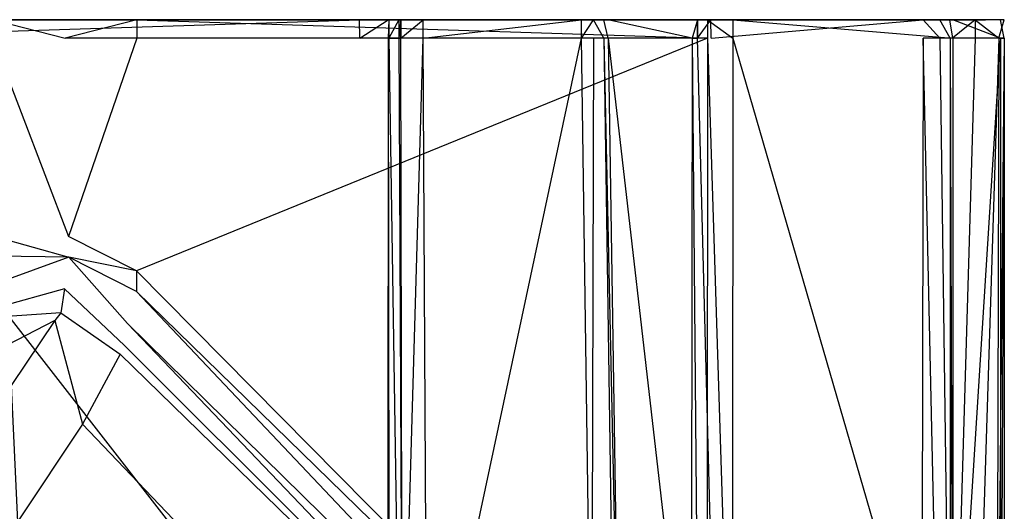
# Model space of a CAD drawing. Extents: x 0 to 0.32, y -0.32 to 0.
# Tile 15 of 15: x 0.197 to 0.32, y -0.061 to 0. Entities that reach past the tile are written whole.
import ezdxf

# ---------------------------------------------------------------- set-up
doc = ezdxf.new("R2010")
doc.units = 0
doc.layers.add('L0_WASCHTISCH_N_731946__0___REP', color=7, linetype='CONTINUOUS')

msp = doc.modelspace()

# ---------------------------------------------------------------- linework, layer by layer
at = {"layer": 'L0_WASCHTISCH_N_731946__0___REP', "color": 8}
for points, invisible_edges in [([(0.279288, 0, 0.064045), (0.168569, 0, 0.026678), (0.0023, 0, 0.027241), (0.279288, 0, 0.064045)], 13), ([(0.279288, 0, 0.064045), (0.0023, 0, 0.027241), (0.0023, 0, 0.118081), (0.279288, 0, 0.064045)], 10), ([(0.279288, 0, 0.064045), (0.0023, 0, 0.118081), (0.280218, 0, 0.066727), (0.279288, 0, 0.064045)], 13), ([(0.280218, 0, 0.066727), (0.0023, 0, 0.118081), (0.282869, 0, 0.068545), (0.280218, 0, 0.066727)], 10), ([(0.282869, 0, 0.068545), (0.0023, 0, 0.118081), (0.309346, 0, 0.0688), (0.282869, 0, 0.068545)], 13), ([(0.309346, 0, 0.0688), (0.0023, 0, 0.118081), (0.310564, 0, 0.069535), (0.309346, 0, 0.0688)], 10), ([(0.310564, 0, 0.069535), (0.0023, 0, 0.118081), (0.311438, 0, 0.071022), (0.310564, 0, 0.069535)], 13), ([(0.311438, 0, 0.071022), (0.0023, 0, 0.118081), (0.311712, 0, 0.072358), (0.311438, 0, 0.071022)], 10), ([(0.311712, 0, 0.072358), (0.0023, 0, 0.118081), (0.317638, 0, 0.109433), (0.311712, 0, 0.072358)], 13), ([(0.317638, 0, 0.109433), (0.0023, 0, 0.118081), (0.31804, 0, 0.111951), (0.317638, 0, 0.109433)], 10), ([(0.31804, 0, 0.111951), (0.0023, 0, 0.118081), (0.317545, 0, 0.114816), (0.31804, 0, 0.111951)], 13), ([(0.317545, 0, 0.114816), (0.0023, 0, 0.118081), (0.315493, 0, 0.116684), (0.317545, 0, 0.114816)], 10), ([(0.315493, 0, 0.116684), (0.0023, 0, 0.118081), (0.313371, 0, 0.117092), (0.315493, 0, 0.116684)], 13), ([(0.313371, 0, 0.117092), (0.0023, 0, 0.118081), (0.286172, 0, 0.117181), (0.313371, 0, 0.117092)], 15), ([(0.286172, 0, 0.117181), (0.0023, 0, 0.118081), (0.283014, 0, 0.117191), (0.286172, 0, 0.117181)], 15), ([(0.283014, 0, 0.117191), (0.0023, 0, 0.118081), (0.21196, 0, 0.117421), (0.283014, 0, 0.117191)], 15), ([(0.21196, 0, 0.117421), (0.0023, 0, 0.118081), (0.203016, 0, 0.11745), (0.21196, 0, 0.117421)], 15), ([(0.203016, 0, 0.11745), (0.0023, 0, 0.118081), (0.193996, 0, 0.117479), (0.203016, 0, 0.11745)], 15), ([(0.239699, 0, 0.024216), (0.169026, -0.0023, 0.024757), (0.168559, 0, 0.024765), (0.239699, 0, 0.024216)], 13), ([(0.168559, 0, 0.024765), (0.239714, 0, 0.026128), (0.239699, 0, 0.024216), (0.168559, 0, 0.024765)], 13), ([(0.239714, 0, 0.026128), (0.168559, 0, 0.024765), (0.168569, 0, 0.026678), (0.239714, 0, 0.026128)], 14), ([(0.279288, 0, 0.064045), (0.239714, 0, 0.026128), (0.168569, 0, 0.026678), (0.279288, 0, 0.064045)], 10), ([(0.169026, -0.0023, 0.024757), (0.239699, 0, 0.024216), (0.239725, -0.0023, 0.024206), (0.169026, -0.0023, 0.024757)], 14), ([(0.193996, 0, 0.117479), (0.203022, 0, 0.119362), (0.203016, 0, 0.11745), (0.193996, 0, 0.117479)], 13), ([(0.203022, 0, 0.119362), (0.193996, 0, 0.117479), (0.194002, 0, 0.119391), (0.203022, 0, 0.119362)], 14), ([(0.203058, -0.0023, 0.119357), (0.194002, 0, 0.119391), (0.194001, -0.0023, 0.119387), (0.203058, -0.0023, 0.119357)], 13), ([(0.194002, 0, 0.119391), (0.203058, -0.0023, 0.119357), (0.203022, 0, 0.119362), (0.194002, 0, 0.119391)], 14), ([(0.203016, 0, 0.11745), (0.211966, 0, 0.119333), (0.21196, 0, 0.117421), (0.203016, 0, 0.11745)], 13), ([(0.211966, 0, 0.119333), (0.203016, 0, 0.11745), (0.203022, 0, 0.119362), (0.211966, 0, 0.119333)], 14), ([(0.203058, -0.0023, 0.119357), (0.211966, 0, 0.119333), (0.203022, 0, 0.119362), (0.203058, -0.0023, 0.119357)], 13), ([(0.211966, 0, 0.119333), (0.203058, -0.0023, 0.119357), (0.211964, -0.0023, 0.119328), (0.211966, 0, 0.119333)], 14), ([(0.21196, 0, 0.117421), (0.28302, 0, 0.119104), (0.283014, 0, 0.117191), (0.21196, 0, 0.117421)], 13), ([(0.28302, 0, 0.119104), (0.21196, 0, 0.117421), (0.211966, 0, 0.119333), (0.28302, 0, 0.119104)], 14), ([(0.283019, -0.0023, 0.119097), (0.211966, 0, 0.119333), (0.211964, -0.0023, 0.119328), (0.283019, -0.0023, 0.119097)], 13), ([(0.211966, 0, 0.119333), (0.283019, -0.0023, 0.119097), (0.28302, 0, 0.119104), (0.211966, 0, 0.119333)], 14), ([(0.243244, 0, 0.024189), (0.239725, -0.0023, 0.024206), (0.239699, 0, 0.024216), (0.243244, 0, 0.024189)], 13), ([(0.239699, 0, 0.024216), (0.245014, 0, 0.026087), (0.243244, 0, 0.024189), (0.239699, 0, 0.024216)], 13), ([(0.245014, 0, 0.026087), (0.239699, 0, 0.024216), (0.239714, 0, 0.026128), (0.245014, 0, 0.026087)], 14), ([(0.279288, 0, 0.064045), (0.245014, 0, 0.026087), (0.239714, 0, 0.026128), (0.279288, 0, 0.064045)], 13), ([(0.239725, -0.0023, 0.024206), (0.243244, 0, 0.024189), (0.243243, -0.0023, 0.024178), (0.239725, -0.0023, 0.024206)], 14), ([(0.243243, -0.0023, 0.024178), (0.243332, 0, 0.022841), (0.243333, -0.0023, 0.022831), (0.243243, -0.0023, 0.024178)], 13), ([(0.243332, 0, 0.022841), (0.243243, -0.0023, 0.024178), (0.243244, 0, 0.024189), (0.243332, 0, 0.022841)], 14), ([(0.243244, 0, 0.024189), (0.245217, 0, 0.022966), (0.243332, 0, 0.022841), (0.243244, 0, 0.024189)], 13), ([(0.245217, 0, 0.022966), (0.243244, 0, 0.024189), (0.245014, 0, 0.026087), (0.245217, 0, 0.022966)], 14), ([(0.244586, 0, 0.003596), (0.243333, -0.0023, 0.022831), (0.243332, 0, 0.022841), (0.244586, 0, 0.003596)], 14), ([(0.243332, 0, 0.022841), (0.246472, 0, 0.003722), (0.244586, 0, 0.003596), (0.243332, 0, 0.022841)], 13), ([(0.246472, 0, 0.003722), (0.243332, 0, 0.022841), (0.245217, 0, 0.022966), (0.246472, 0, 0.003722)], 14), ([(0.243333, -0.0023, 0.022831), (0.244586, 0, 0.003596), (0.24459, -0.0023, 0.003773), (0.243333, -0.0023, 0.022831)], 13), ([(0.244821, 0, -0.000001), (0.24459, -0.0023, 0.003773), (0.244586, 0, 0.003596), (0.244821, 0, -0.000001)], 14), ([(0.244586, 0, 0.003596), (0.246579, 0, 0.002077), (0.244821, 0, -0.000001), (0.244586, 0, 0.003596)], 13), ([(0.246579, 0, 0.002077), (0.244586, 0, 0.003596), (0.246472, 0, 0.003722), (0.246579, 0, 0.002077)], 14), ([(0.24459, -0.0023, 0.003773), (0.244821, 0, -0.000001), (0.244825, -0.0023, 0.00021), (0.24459, -0.0023, 0.003773)], 13), ([(0.247606, 0, 0.00025), (0.244825, -0.0023, 0.00021), (0.244821, 0, -0.000001), (0.247606, 0, 0.00025)], 13), ([(0.246579, 0, 0.002077), (0.247606, 0, 0.00025), (0.244821, 0, -0.000001), (0.246579, 0, 0.002077)], 13), ([(0.244825, -0.0023, 0.00021), (0.247606, 0, 0.00025), (0.247618, -0.0023, 0.000461), (0.244825, -0.0023, 0.00021)], 14), ([(0.279288, 0, 0.064045), (0.245217, 0, 0.022966), (0.245014, 0, 0.026087), (0.279288, 0, 0.064045)], 10), ([(0.267146, 0, 0.003997), (0.246472, 0, 0.003722), (0.245217, 0, 0.022966), (0.267146, 0, 0.003997)], 13), ([(0.267146, 0, 0.003997), (0.245217, 0, 0.022966), (0.267975, 0, 0.004074), (0.267146, 0, 0.003997)], 10), ([(0.267975, 0, 0.004074), (0.245217, 0, 0.022966), (0.268445, 0, 0.004552), (0.267975, 0, 0.004074)], 13), ([(0.268445, 0, 0.004552), (0.245217, 0, 0.022966), (0.268798, 0, 0.00564), (0.268445, 0, 0.004552)], 10), ([(0.268798, 0, 0.00564), (0.245217, 0, 0.022966), (0.279288, 0, 0.064045), (0.268798, 0, 0.00564)], 13), ([(0.246472, 0, 0.003722), (0.247435, 0, 0.002154), (0.246579, 0, 0.002077), (0.246472, 0, 0.003722)], 13), ([(0.247435, 0, 0.002154), (0.246472, 0, 0.003722), (0.267146, 0, 0.003997), (0.247435, 0, 0.002154)], 10), ([(0.247606, 0, 0.00025), (0.246579, 0, 0.002077), (0.247435, 0, 0.002154), (0.247606, 0, 0.00025)], 14), ([(0.247435, 0, 0.002154), (0.26732, 0, 0.002092), (0.247606, 0, 0.00025), (0.247435, 0, 0.002154)], 13), ([(0.26732, 0, 0.002092), (0.247435, 0, 0.002154), (0.267146, 0, 0.003997), (0.26732, 0, 0.002092)], 14), ([(0.26732, 0, 0.002092), (0.247618, -0.0023, 0.000461), (0.247606, 0, 0.00025), (0.26732, 0, 0.002092)], 13), ([(0.247618, -0.0023, 0.000461), (0.26732, 0, 0.002092), (0.267352, -0.0023, 0.002306), (0.247618, -0.0023, 0.000461)], 14), ([(0.267146, 0, 0.003997), (0.268829, 0, 0.002234), (0.26732, 0, 0.002092), (0.267146, 0, 0.003997)], 13), ([(0.268829, 0, 0.002234), (0.267146, 0, 0.003997), (0.267975, 0, 0.004074), (0.268829, 0, 0.002234)], 14), ([(0.268829, 0, 0.002234), (0.267352, -0.0023, 0.002306), (0.26732, 0, 0.002092), (0.268829, 0, 0.002234)], 13), ([(0.267352, -0.0023, 0.002306), (0.268829, 0, 0.002234), (0.268863, -0.0023, 0.002447), (0.267352, -0.0023, 0.002306)], 14), ([(0.267975, 0, 0.004074), (0.2701, 0, 0.003523), (0.268829, 0, 0.002234), (0.267975, 0, 0.004074)], 13), ([(0.2701, 0, 0.003523), (0.267975, 0, 0.004074), (0.268445, 0, 0.004552), (0.2701, 0, 0.003523)], 14), ([(0.268445, 0, 0.004552), (0.270634, 0, 0.005169), (0.2701, 0, 0.003523), (0.268445, 0, 0.004552)], 13), ([(0.270634, 0, 0.005169), (0.268445, 0, 0.004552), (0.268798, 0, 0.00564), (0.270634, 0, 0.005169)], 14), ([(0.268798, 0, 0.00564), (0.28112, 0, 0.063555), (0.270634, 0, 0.005169), (0.268798, 0, 0.00564)], 13), ([(0.28112, 0, 0.063555), (0.268798, 0, 0.00564), (0.279288, 0, 0.064045), (0.28112, 0, 0.063555)], 14), ([(0.268829, 0, 0.002234), (0.270134, -0.0023, 0.003728), (0.268863, -0.0023, 0.002447), (0.268829, 0, 0.002234)], 13), ([(0.270134, -0.0023, 0.003728), (0.268829, 0, 0.002234), (0.2701, 0, 0.003523), (0.270134, -0.0023, 0.003728)], 14), ([(0.2701, 0, 0.003523), (0.270669, -0.0023, 0.005371), (0.270134, -0.0023, 0.003728), (0.2701, 0, 0.003523)], 13), ([(0.270669, -0.0023, 0.005371), (0.2701, 0, 0.003523), (0.270634, 0, 0.005169), (0.270669, -0.0023, 0.005371)], 14), ([(0.270634, 0, 0.005169), (0.281117, -0.0023, 0.063552), (0.270669, -0.0023, 0.005371), (0.270634, 0, 0.005169)], 13), ([(0.281117, -0.0023, 0.063552), (0.270634, 0, 0.005169), (0.28112, 0, 0.063555), (0.281117, -0.0023, 0.063552)], 14), ([(0.279288, 0, 0.064045), (0.281795, 0, 0.065498), (0.28112, 0, 0.063555), (0.279288, 0, 0.064045)], 13), ([(0.281795, 0, 0.065498), (0.279288, 0, 0.064045), (0.280218, 0, 0.066727), (0.281795, 0, 0.065498)], 14), ([(0.280218, 0, 0.066727), (0.283457, 0, 0.066638), (0.281795, 0, 0.065498), (0.280218, 0, 0.066727)], 13), ([(0.283457, 0, 0.066638), (0.280218, 0, 0.066727), (0.282869, 0, 0.068545), (0.283457, 0, 0.066638)], 14), ([(0.281117, -0.0023, 0.063552), (0.281795, 0, 0.065498), (0.281797, -0.0023, 0.065498), (0.281117, -0.0023, 0.063552)], 13), ([(0.281795, 0, 0.065498), (0.281117, -0.0023, 0.063552), (0.28112, 0, 0.063555), (0.281795, 0, 0.065498)], 14), ([(0.283457, 0, 0.066638), (0.281797, -0.0023, 0.065498), (0.281795, 0, 0.065498), (0.283457, 0, 0.066638)], 13), ([(0.281797, -0.0023, 0.065498), (0.283457, 0, 0.066638), (0.283474, -0.0023, 0.066633), (0.281797, -0.0023, 0.065498)], 14), ([(0.282869, 0, 0.068545), (0.309875, 0, 0.066892), (0.283457, 0, 0.066638), (0.282869, 0, 0.068545)], 13), ([(0.309875, 0, 0.066892), (0.282869, 0, 0.068545), (0.309346, 0, 0.0688), (0.309875, 0, 0.066892)], 14), ([(0.283014, 0, 0.117191), (0.286178, 0, 0.119093), (0.286172, 0, 0.117181), (0.283014, 0, 0.117191)], 13), ([(0.286178, 0, 0.119093), (0.283014, 0, 0.117191), (0.28302, 0, 0.119104), (0.286178, 0, 0.119093)], 14), ([(0.286177, -0.0023, 0.119087), (0.28302, 0, 0.119104), (0.283019, -0.0023, 0.119097), (0.286177, -0.0023, 0.119087)], 13), ([(0.28302, 0, 0.119104), (0.286177, -0.0023, 0.119087), (0.286178, 0, 0.119093), (0.28302, 0, 0.119104)], 14), ([(0.309875, 0, 0.066892), (0.283474, -0.0023, 0.066633), (0.283457, 0, 0.066638), (0.309875, 0, 0.066892)], 13), ([(0.283474, -0.0023, 0.066633), (0.309875, 0, 0.066892), (0.309871, -0.0023, 0.066885), (0.283474, -0.0023, 0.066633)], 14), ([(0.286172, 0, 0.117181), (0.313552, 0, 0.119004), (0.313371, 0, 0.117092), (0.286172, 0, 0.117181)], 13), ([(0.313552, 0, 0.119004), (0.286172, 0, 0.117181), (0.286178, 0, 0.119093), (0.313552, 0, 0.119004)], 14), ([(0.313552, -0.0023, 0.118997), (0.286178, 0, 0.119093), (0.286177, -0.0023, 0.119087), (0.313552, -0.0023, 0.118997)], 13), ([(0.286178, 0, 0.119093), (0.313552, -0.0023, 0.118997), (0.313552, 0, 0.119004), (0.286178, 0, 0.119093)], 14), ([(0.309346, 0, 0.0688), (0.311944, 0, 0.068141), (0.309875, 0, 0.066892), (0.309346, 0, 0.0688)], 13), ([(0.311944, 0, 0.068141), (0.309346, 0, 0.0688), (0.310564, 0, 0.069535), (0.311944, 0, 0.068141)], 14), ([(0.309875, 0, 0.066892), (0.311945, -0.0023, 0.068136), (0.309871, -0.0023, 0.066885), (0.309875, 0, 0.066892)], 13), ([(0.311945, -0.0023, 0.068136), (0.309875, 0, 0.066892), (0.311944, 0, 0.068141), (0.311945, -0.0023, 0.068136)], 14), ([(0.310564, 0, 0.069535), (0.313224, 0, 0.070321), (0.311944, 0, 0.068141), (0.310564, 0, 0.069535)], 13), ([(0.313224, 0, 0.070321), (0.310564, 0, 0.069535), (0.311438, 0, 0.071022), (0.313224, 0, 0.070321)], 14), ([(0.311438, 0, 0.071022), (0.31357, 0, 0.072011), (0.313224, 0, 0.070321), (0.311438, 0, 0.071022)], 13), ([(0.31357, 0, 0.072011), (0.311438, 0, 0.071022), (0.311712, 0, 0.072358), (0.31357, 0, 0.072011)], 14), ([(0.311712, 0, 0.072358), (0.319503, 0, 0.109128), (0.31357, 0, 0.072011), (0.311712, 0, 0.072358)], 13), ([(0.319503, 0, 0.109128), (0.311712, 0, 0.072358), (0.317638, 0, 0.109433), (0.319503, 0, 0.109128)], 14), ([(0.311944, 0, 0.068141), (0.313225, -0.0023, 0.070324), (0.311945, -0.0023, 0.068136), (0.311944, 0, 0.068141)], 13), ([(0.313225, -0.0023, 0.070324), (0.311944, 0, 0.068141), (0.313224, 0, 0.070321), (0.313225, -0.0023, 0.070324)], 14), ([(0.313224, 0, 0.070321), (0.31357, -0.0023, 0.072015), (0.313225, -0.0023, 0.070324), (0.313224, 0, 0.070321)], 13), ([(0.31357, -0.0023, 0.072015), (0.313224, 0, 0.070321), (0.31357, 0, 0.072011), (0.31357, -0.0023, 0.072015)], 14), ([(0.313371, 0, 0.117092), (0.316364, 0, 0.118463), (0.315493, 0, 0.116684), (0.313371, 0, 0.117092)], 13), ([(0.316364, 0, 0.118463), (0.313371, 0, 0.117092), (0.313552, 0, 0.119004), (0.316364, 0, 0.118463)], 14), ([(0.313552, -0.0023, 0.118997), (0.316364, 0, 0.118463), (0.313552, 0, 0.119004), (0.313552, -0.0023, 0.118997)], 13), ([(0.316364, 0, 0.118463), (0.313552, -0.0023, 0.118997), (0.316364, -0.0023, 0.118456), (0.316364, 0, 0.118463)], 14), ([(0.31357, 0, 0.072011), (0.319504, -0.0023, 0.109141), (0.31357, -0.0023, 0.072015), (0.31357, 0, 0.072011)], 13), ([(0.319504, -0.0023, 0.109141), (0.31357, 0, 0.072011), (0.319503, 0, 0.109128), (0.319504, -0.0023, 0.109141)], 14), ([(0.315493, 0, 0.116684), (0.319294, 0, 0.115795), (0.317545, 0, 0.114816), (0.315493, 0, 0.116684)], 13), ([(0.319294, 0, 0.115795), (0.315493, 0, 0.116684), (0.316364, 0, 0.118463), (0.319294, 0, 0.115795)], 14), ([(0.319289, -0.0023, 0.115795), (0.316364, 0, 0.118463), (0.316364, -0.0023, 0.118456), (0.319289, -0.0023, 0.115795)], 13), ([(0.316364, 0, 0.118463), (0.319289, -0.0023, 0.115795), (0.319294, 0, 0.115795), (0.316364, 0, 0.118463)], 14), ([(0.317545, 0, 0.114816), (0.319956, 0, 0.111963), (0.31804, 0, 0.111951), (0.317545, 0, 0.114816)], 13), ([(0.319956, 0, 0.111963), (0.317545, 0, 0.114816), (0.319294, 0, 0.115795), (0.319956, 0, 0.111963)], 14), ([(0.317638, 0, 0.109433), (0.319956, 0, 0.111963), (0.319503, 0, 0.109128), (0.317638, 0, 0.109433)], 13), ([(0.319956, 0, 0.111963), (0.317638, 0, 0.109433), (0.31804, 0, 0.111951), (0.319956, 0, 0.111963)], 14), ([(0.319956, 0, 0.111963), (0.319289, -0.0023, 0.115795), (0.319956, -0.0023, 0.111976), (0.319956, 0, 0.111963)], 13), ([(0.319289, -0.0023, 0.115795), (0.319956, 0, 0.111963), (0.319294, 0, 0.115795), (0.319289, -0.0023, 0.115795)], 14), ([(0.319503, 0, 0.109128), (0.319956, -0.0023, 0.111976), (0.319504, -0.0023, 0.109141), (0.319503, 0, 0.109128)], 13), ([(0.319956, -0.0023, 0.111976), (0.319503, 0, 0.109128), (0.319956, 0, 0.111963), (0.319956, -0.0023, 0.111976)], 14), ([(0.240754, -0.094286, 0.023804), (0.196911, -0.139573, 0.024258), (0.169026, -0.0023, 0.024757), (0.240754, -0.094286, 0.023804)], 14), ([(0.240754, -0.094286, 0.023804), (0.169026, -0.0023, 0.024757), (0.239725, -0.0023, 0.024206), (0.240754, -0.094286, 0.023804)], 14), ([(0.203445, -0.026996, 0.119304), (0.194001, -0.0023, 0.119387), (0.194, -0.026881, 0.119335), (0.203445, -0.026996, 0.119304)], 13), ([(0.194001, -0.0023, 0.119387), (0.203445, -0.026996, 0.119304), (0.203058, -0.0023, 0.119357), (0.194001, -0.0023, 0.119387)], 14), ([(0.203445, -0.026996, 0.119304), (0.211964, -0.0023, 0.119328), (0.203058, -0.0023, 0.119357), (0.203445, -0.026996, 0.119304)], 13), ([(0.211964, -0.0023, 0.119328), (0.203445, -0.026996, 0.119304), (0.21194, -0.031266, 0.119264), (0.211964, -0.0023, 0.119328)], 14), ([(0.283019, -0.0023, 0.119097), (0.211964, -0.0023, 0.119328), (0.21194, -0.031266, 0.119264), (0.283019, -0.0023, 0.119097)], 14), ([(0.283019, -0.0023, 0.119097), (0.21194, -0.031266, 0.119264), (0.282992, -0.100531, 0.11882), (0.283019, -0.0023, 0.119097)], 14), ([(0.24322, -0.091739, 0.023779), (0.240754, -0.094286, 0.023804), (0.239725, -0.0023, 0.024206), (0.24322, -0.091739, 0.023779)], 14), ([(0.243243, -0.0023, 0.024178), (0.24322, -0.091739, 0.023779), (0.239725, -0.0023, 0.024206), (0.243243, -0.0023, 0.024178)], 14), ([(0.243243, -0.0023, 0.024178), (0.243376, -0.091793, 0.022438), (0.24322, -0.091739, 0.023779), (0.243243, -0.0023, 0.024178)], 14), ([(0.243243, -0.0023, 0.024178), (0.243333, -0.0023, 0.022831), (0.243376, -0.091793, 0.022438), (0.243243, -0.0023, 0.024178)], 14), ([(0.243333, -0.0023, 0.022831), (0.244748, -0.092264, 0.010725), (0.243376, -0.091793, 0.022438), (0.243333, -0.0023, 0.022831)], 14), ([(0.243333, -0.0023, 0.022831), (0.24459, -0.0023, 0.003773), (0.244748, -0.092264, 0.010725), (0.243333, -0.0023, 0.022831)], 14), ([(0.24459, -0.0023, 0.003773), (0.245015, -0.092356, 0.008445), (0.244748, -0.092264, 0.010725), (0.24459, -0.0023, 0.003773)], 14), ([(0.24459, -0.0023, 0.003773), (0.244825, -0.0023, 0.00021), (0.245015, -0.092356, 0.008445), (0.24459, -0.0023, 0.003773)], 14), ([(0.247618, -0.0023, 0.000461), (0.245015, -0.092356, 0.008445), (0.244825, -0.0023, 0.00021), (0.247618, -0.0023, 0.000461)], 13), ([(0.245015, -0.092356, 0.008445), (0.247618, -0.0023, 0.000461), (0.248098, -0.092535, 0.00875), (0.245015, -0.092356, 0.008445)], 14), ([(0.267352, -0.0023, 0.002306), (0.248098, -0.092535, 0.00875), (0.247618, -0.0023, 0.000461), (0.267352, -0.0023, 0.002306)], 13), ([(0.248098, -0.092535, 0.00875), (0.267352, -0.0023, 0.002306), (0.268631, -0.092991, 0.010708), (0.248098, -0.092535, 0.00875)], 14), ([(0.268863, -0.0023, 0.002447), (0.268631, -0.092991, 0.010708), (0.267352, -0.0023, 0.002306), (0.268863, -0.0023, 0.002447)], 13), ([(0.268631, -0.092991, 0.010708), (0.268863, -0.0023, 0.002447), (0.270203, -0.093026, 0.010858), (0.268631, -0.092991, 0.010708)], 14), ([(0.271441, -0.092456, 0.011765), (0.270203, -0.093026, 0.010858), (0.268863, -0.0023, 0.002447), (0.271441, -0.092456, 0.011765)], 14), ([(0.270134, -0.0023, 0.003728), (0.271441, -0.092456, 0.011765), (0.268863, -0.0023, 0.002447), (0.270134, -0.0023, 0.003728)], 14), ([(0.270134, -0.0023, 0.003728), (0.272051, -0.091842, 0.013245), (0.271441, -0.092456, 0.011765), (0.270134, -0.0023, 0.003728)], 14), ([(0.270669, -0.0023, 0.005371), (0.272051, -0.091842, 0.013245), (0.270134, -0.0023, 0.003728), (0.270669, -0.0023, 0.005371)], 14), ([(0.270669, -0.0023, 0.005371), (0.28098, -0.09177, 0.06347), (0.272051, -0.091842, 0.013245), (0.270669, -0.0023, 0.005371)], 14), ([(0.281117, -0.0023, 0.063552), (0.28098, -0.09177, 0.06347), (0.270669, -0.0023, 0.005371), (0.281117, -0.0023, 0.063552)], 14), ([(0.281117, -0.0023, 0.063552), (0.281884, -0.091773, 0.065488), (0.28098, -0.09177, 0.06347), (0.281117, -0.0023, 0.063552)], 14), ([(0.281117, -0.0023, 0.063552), (0.281797, -0.0023, 0.065498), (0.281884, -0.091773, 0.065488), (0.281117, -0.0023, 0.063552)], 14), ([(0.284131, -0.091775, 0.066418), (0.281884, -0.091773, 0.065488), (0.281797, -0.0023, 0.065498), (0.284131, -0.091775, 0.066418)], 14), ([(0.284131, -0.091775, 0.066418), (0.281797, -0.0023, 0.065498), (0.283474, -0.0023, 0.066633), (0.284131, -0.091775, 0.066418)], 14), ([(0.286125, -0.10013, 0.118811), (0.283019, -0.0023, 0.119097), (0.282992, -0.100531, 0.11882), (0.286125, -0.10013, 0.118811)], 13), ([(0.283019, -0.0023, 0.119097), (0.286125, -0.10013, 0.118811), (0.286177, -0.0023, 0.119087), (0.283019, -0.0023, 0.119097)], 14), ([(0.309724, -0.096307, 0.066573), (0.284131, -0.091775, 0.066418), (0.283474, -0.0023, 0.066633), (0.309724, -0.096307, 0.066573)], 14), ([(0.309871, -0.0023, 0.066885), (0.309724, -0.096307, 0.066573), (0.283474, -0.0023, 0.066633), (0.309871, -0.0023, 0.066885)], 14), ([(0.313552, -0.096621, 0.118729), (0.286177, -0.0023, 0.119087), (0.286125, -0.10013, 0.118811), (0.313552, -0.096621, 0.118729)], 13), ([(0.286177, -0.0023, 0.119087), (0.313552, -0.096621, 0.118729), (0.313552, -0.0023, 0.118997), (0.286177, -0.0023, 0.119087)], 14), ([(0.309871, -0.0023, 0.066885), (0.311978, -0.09629, 0.067944), (0.309724, -0.096307, 0.066573), (0.309871, -0.0023, 0.066885)], 13), ([(0.311978, -0.09629, 0.067944), (0.309871, -0.0023, 0.066885), (0.311945, -0.0023, 0.068136), (0.311978, -0.09629, 0.067944)], 14), ([(0.311945, -0.0023, 0.068136), (0.313262, -0.096275, 0.07047), (0.311978, -0.09629, 0.067944), (0.311945, -0.0023, 0.068136)], 14), ([(0.313225, -0.0023, 0.070324), (0.313262, -0.096275, 0.07047), (0.311945, -0.0023, 0.068136), (0.313225, -0.0023, 0.070324)], 14), ([(0.313225, -0.0023, 0.070324), (0.313558, -0.096276, 0.072186), (0.313262, -0.096275, 0.07047), (0.313225, -0.0023, 0.070324)], 14), ([(0.31357, -0.0023, 0.072015), (0.313558, -0.096276, 0.072186), (0.313225, -0.0023, 0.070324), (0.31357, -0.0023, 0.072015)], 14), ([(0.313552, -0.096621, 0.118729), (0.316364, -0.0023, 0.118456), (0.313552, -0.0023, 0.118997), (0.313552, -0.096621, 0.118729)], 13), ([(0.316364, -0.0023, 0.118456), (0.313552, -0.096621, 0.118729), (0.316361, -0.096262, 0.118174), (0.316364, -0.0023, 0.118456)], 14), ([(0.313558, -0.096276, 0.072186), (0.319504, -0.0023, 0.109141), (0.319534, -0.096277, 0.109657), (0.313558, -0.096276, 0.072186)], 13), ([(0.319504, -0.0023, 0.109141), (0.313558, -0.096276, 0.072186), (0.31357, -0.0023, 0.072015), (0.319504, -0.0023, 0.109141)], 14), ([(0.319289, -0.0023, 0.115795), (0.316364, -0.0023, 0.118456), (0.316361, -0.096262, 0.118174), (0.319289, -0.0023, 0.115795)], 14), ([(0.319289, -0.0023, 0.115795), (0.316361, -0.096262, 0.118174), (0.31907, -0.096272, 0.115793), (0.319289, -0.0023, 0.115795)], 14), ([(0.319289, -0.0023, 0.115795), (0.31907, -0.096272, 0.115793), (0.319956, -0.0023, 0.111976), (0.319289, -0.0023, 0.115795)], 14), ([(0.319956, -0.0023, 0.111976), (0.31907, -0.096272, 0.115793), (0.319987, -0.096277, 0.112499), (0.319956, -0.0023, 0.111976)], 14), ([(0.319956, -0.0023, 0.111976), (0.319534, -0.096277, 0.109657), (0.319504, -0.0023, 0.109141), (0.319956, -0.0023, 0.111976)], 14), ([(0.319534, -0.096277, 0.109657), (0.319956, -0.0023, 0.111976), (0.319987, -0.096277, 0.112499), (0.319534, -0.096277, 0.109657)], 13), ([(0.203495, -0.029555, 0.119297), (0.194, -0.026881, 0.119335), (0.194, -0.029441, 0.119328), (0.203495, -0.029555, 0.119297)], 13), ([(0.194, -0.026881, 0.119335), (0.203495, -0.029555, 0.119297), (0.203445, -0.026996, 0.119304), (0.194, -0.026881, 0.119335)], 14), ([(0.203495, -0.029555, 0.119297), (0.21194, -0.031266, 0.119264), (0.203445, -0.026996, 0.119304), (0.203495, -0.029555, 0.119297)], 13), ([(0.203495, -0.029555, 0.119297), (0.194, -0.029441, 0.119328), (0.193785, -0.033104, 0.118696), (0.203495, -0.029555, 0.119297)], 14), ([(0.203495, -0.029555, 0.119297), (0.193785, -0.033104, 0.118696), (0.202959, -0.033482, 0.11869), (0.203495, -0.029555, 0.119297)], 14), ([(0.210789, -0.037833, 0.11827), (0.203495, -0.029555, 0.119297), (0.202959, -0.033482, 0.11869), (0.210789, -0.037833, 0.11827)], 14), ([(0.21194, -0.031266, 0.119264), (0.203495, -0.029555, 0.119297), (0.211938, -0.033826, 0.119257), (0.21194, -0.031266, 0.119264)], 14), ([(0.211938, -0.033826, 0.119257), (0.203495, -0.029555, 0.119297), (0.210789, -0.037833, 0.11827), (0.211938, -0.033826, 0.119257)], 14), ([(0.282991, -0.10309, 0.118813), (0.21194, -0.031266, 0.119264), (0.211938, -0.033826, 0.119257), (0.282991, -0.10309, 0.118813)], 13), ([(0.21194, -0.031266, 0.119264), (0.282991, -0.10309, 0.118813), (0.282992, -0.100531, 0.11882), (0.21194, -0.031266, 0.119264)], 14), ([(0.193785, -0.033104, 0.118696), (0.193407, -0.036142, 0.115511), (0.202959, -0.033482, 0.11869), (0.193785, -0.033104, 0.118696)], 14), ([(0.202959, -0.033482, 0.11869), (0.193407, -0.036142, 0.115511), (0.202484, -0.036475, 0.115441), (0.202959, -0.033482, 0.11869)], 14), ([(0.202959, -0.033482, 0.11869), (0.202484, -0.036475, 0.115441), (0.210434, -0.040565, 0.115241), (0.202959, -0.033482, 0.11869)], 14), ([(0.202959, -0.033482, 0.11869), (0.210434, -0.040565, 0.115241), (0.210789, -0.037833, 0.11827), (0.202959, -0.033482, 0.11869)], 14), ([(0.279983, -0.105698, 0.118256), (0.211938, -0.033826, 0.119257), (0.210789, -0.037833, 0.11827), (0.279983, -0.105698, 0.118256)], 14), ([(0.282991, -0.10309, 0.118813), (0.211938, -0.033826, 0.119257), (0.279983, -0.105698, 0.118256), (0.282991, -0.10309, 0.118813)], 14), ([(0.193407, -0.036142, 0.115511), (0.192617, -0.037164, 0.11282), (0.202484, -0.036475, 0.115441), (0.193407, -0.036142, 0.115511)], 14), ([(0.202484, -0.036475, 0.115441), (0.192617, -0.037164, 0.11282), (0.201769, -0.037455, 0.112539), (0.202484, -0.036475, 0.115441)], 14), ([(0.202484, -0.036475, 0.115441), (0.201769, -0.037455, 0.112539), (0.209892, -0.041615, 0.112274), (0.202484, -0.036475, 0.115441)], 14), ([(0.202484, -0.036475, 0.115441), (0.209892, -0.041615, 0.112274), (0.210434, -0.040565, 0.115241), (0.202484, -0.036475, 0.115441)], 14), ([(0.192617, -0.037164, 0.11282), (0.186903, -0.045069, 0.093162), (0.201769, -0.037455, 0.112539), (0.192617, -0.037164, 0.11282)], 14), ([(0.201769, -0.037455, 0.112539), (0.186903, -0.045069, 0.093162), (0.196301, -0.045515, 0.091545), (0.201769, -0.037455, 0.112539)], 14), ([(0.201769, -0.037455, 0.112539), (0.196301, -0.045515, 0.091545), (0.205184, -0.05036, 0.09098), (0.201769, -0.037455, 0.112539)], 14), ([(0.201769, -0.037455, 0.112539), (0.205184, -0.05036, 0.09098), (0.209892, -0.041615, 0.112274), (0.201769, -0.037455, 0.112539)], 14), ([(0.277676, -0.10759, 0.115252), (0.210789, -0.037833, 0.11827), (0.210434, -0.040565, 0.115241), (0.277676, -0.10759, 0.115252)], 14), ([(0.279983, -0.105698, 0.118256), (0.210789, -0.037833, 0.11827), (0.277676, -0.10759, 0.115252), (0.279983, -0.105698, 0.118256)], 14), ([(0.209892, -0.041615, 0.112274), (0.205184, -0.05036, 0.09098), (0.276151, -0.107953, 0.111842), (0.209892, -0.041615, 0.112274)], 14), ([(0.277676, -0.10759, 0.115252), (0.210434, -0.040565, 0.115241), (0.209892, -0.041615, 0.112274), (0.277676, -0.10759, 0.115252)], 14), ([(0.277676, -0.10759, 0.115252), (0.209892, -0.041615, 0.112274), (0.276151, -0.107953, 0.111842), (0.277676, -0.10759, 0.115252)], 14), ([(0.196301, -0.045515, 0.091545), (0.19711, -0.062517, 0.067735), (0.205184, -0.05036, 0.09098), (0.196301, -0.045515, 0.091545)], 14), ([(0.205184, -0.05036, 0.09098), (0.19711, -0.062517, 0.067735), (0.263898, -0.11166, 0.087337), (0.205184, -0.05036, 0.09098)], 14), ([(0.205184, -0.05036, 0.09098), (0.263898, -0.11166, 0.087337), (0.276151, -0.107953, 0.111842), (0.205184, -0.05036, 0.09098)], 14)]:
    msp.add_3dface(points, dxfattribs=dict(at, invisible_edges=invisible_edges))

doc.saveas('drawing.dxf')
